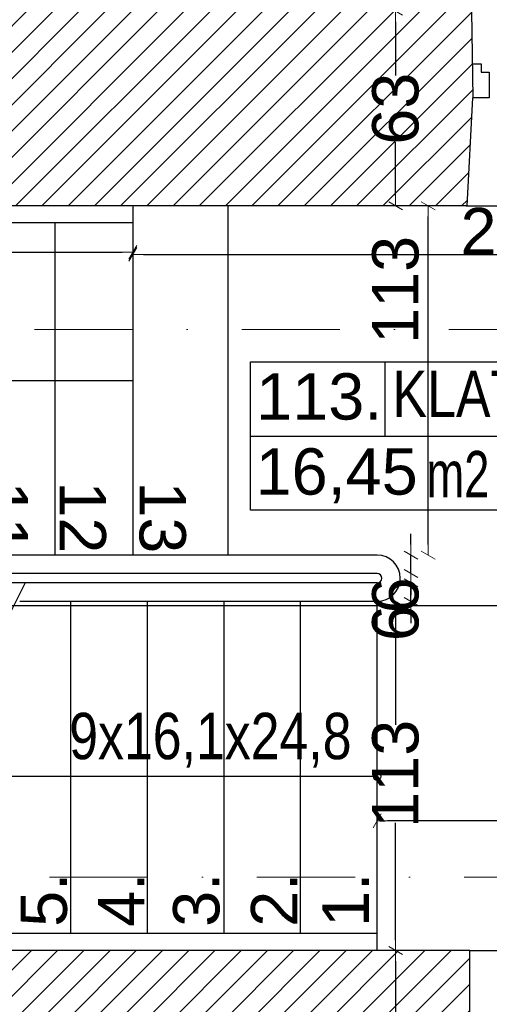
# Model space of a CAD drawing. Header units: millimetres. Extents: x 75999 to 132160, y -108895 to -89040.
# Tile 17 of 61: x 84788 to 86307, y -100667 to -97480. Entities that reach past the tile are written whole.
import ezdxf

# ---------------------------------------------------------------- set-up
doc = ezdxf.new("R2010")
doc.units = ezdxf.units.MM
doc.header["$MEASUREMENT"] = 0
doc.linetypes.add('Dot & Dashed', pattern=[670.277762, 317.5, -176.388889, 0, -176.388874])
for name, color, linetype in [('A-OPISY-2', 7, 'Continuous'), ('A-OPISY-3', 7, 'Continuous'), ('DIM MALY', 7, 'Continuous'), ('Drawing & Figure', 7, 'Continuous'), ('DRZWI', 7, 'Continuous'), ('podciagi', 7, 'Continuous'), ('SCHODY', 7, 'Continuous'), ('Structural - Bearing', 7, 'Continuous'), ('Structural - Grid', 7, 'Continuous'), ('Structural - Stair & Railing', 7, 'Continuous')]:
    doc.layers.add(name, color=color, linetype=linetype)
doc.styles.add('STYL_AUTOMATYCZNY_1', font='arial.ttf')
doc.styles.add('STYL_AUTOMATYCZNY_2', font='arial.ttf')
doc.styles.add('STYL_AUTOMATYCZNY_4', font='arial.ttf', dxfattribs={"width": 0.8})
doc.styles.add('STYL_AUTOMATYCZNY_5', font='arial.ttf', dxfattribs={"width": 0.7})
doc.dimstyles.new('STYL_AUTOMATYCZNY__3', dxfattribs={"dimtxt": 150, "dimasz": 34.231941, "dimexe": 0.18, "dimexo": 0.0625, "dimgap": 0, "dimtad": 1, "dimtih": 1, "dimtoh": 1, "dimdec": 0, "dimlfac": 0.1, "dimzin": 0, "dimdsep": 46, "dimtxsty": 'STYL_AUTOMATYCZNY_2', "dimblk": 'ARROWHEAD_2', "dimblk1": 'ARROWHEAD_2', "dimblk2": 'ARROWHEAD_2', "dimcen": 0.09, "dimse1": 1, "dimse2": 1, "dimclrd": 5, "dimclre": 5, "dimclrt": 1, "dimadec": 0, "dimazin": 0, "dimtfac": 1, "dimtdec": 4, "dimtmove": 0, "dimatfit": 3, "dimfxl": 0, "dimtolj": 1, "dimtzin": 0, "dimarcsym": 0})
doc.dimstyles.new('STYL_AUTOMATYCZNY__4', dxfattribs={"dimtxt": 150, "dimasz": 34.231941, "dimexe": 0.18, "dimexo": 0.0625, "dimgap": 0, "dimtad": 1, "dimdec": 0, "dimlfac": 0.1, "dimzin": 0, "dimdsep": 46, "dimtxsty": 'STYL_AUTOMATYCZNY_2', "dimblk": 'ARROWHEAD_2', "dimblk1": 'ARROWHEAD_2', "dimblk2": 'ARROWHEAD_2', "dimcen": 0.09, "dimse1": 1, "dimse2": 1, "dimclrd": 5, "dimclre": 5, "dimclrt": 1, "dimadec": 0, "dimazin": 0, "dimtfac": 1, "dimtdec": 4, "dimtmove": 0, "dimatfit": 3, "dimfxl": 0, "dimtolj": 1, "dimtzin": 0, "dimarcsym": 0})
doc.dimstyles.new('STYL_AUTOMATYCZNY__5', dxfattribs={"dimtxt": 150, "dimasz": 34.231941, "dimexe": 0.18, "dimexo": 0.0625, "dimgap": 0, "dimtad": 1, "dimdec": 0, "dimlfac": 0.1, "dimzin": 0, "dimdsep": 46, "dimtxsty": 'STYL_AUTOMATYCZNY_2', "dimblk": 'ARROWHEAD_2', "dimblk1": 'ARROWHEAD_2', "dimblk2": 'ARROWHEAD_2', "dimcen": 0.09, "dimse1": 1, "dimse2": 1, "dimclrd": 5, "dimclre": 5, "dimclrt": 1, "dimadec": 0, "dimazin": 0, "dimtfac": 1, "dimtdec": 4, "dimtmove": 2, "dimatfit": 3, "dimfxl": 0, "dimtolj": 1, "dimtzin": 0, "dimarcsym": 0})
pattern_1 = [(45, (0, 0), (-42.426407, 42.426407), [])]

# ---------------------------------------------------------------- blocks, each defined once
blk = doc.blocks.new('ARROWHEAD_2')
at = {"color": 0, "linetype": 'Continuous', "lineweight": 0}
for p, q in [((0, 0), (-1, 0)), ((-0.378, -0.655), (0.378, 0.655))]:
    blk.add_line(p, q, dxfattribs=at)
blk = doc.blocks.new('*D134')
at = {"layer": 'Defpoints', "color": 0}
for p in [(85944.2, -100073.2), (85944.2, -100178.2), (87624.2, -100178.2)]:
    blk.add_point(p, dxfattribs=at)
at = {"layer": 'DIM MALY', "color": 5, "lineweight": -2}
blk.add_line((87590, -100073.2), (85978.4, -100073.2), dxfattribs=at)
at = {"layer": 'DIM MALY', "color": 5, "lineweight": -2, "xscale": 34.23194115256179, "yscale": 34.23194115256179, "zscale": 34.23194115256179, "rotation": 180}
blk.add_blockref('ARROWHEAD_2', (85944.2, -100073.2), dxfattribs=at)
at = {"layer": 'DIM MALY', "color": 5, "lineweight": -2, "xscale": 34.23194115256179, "yscale": 34.23194115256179, "zscale": 34.23194115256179}
blk.add_blockref('ARROWHEAD_2', (87624.2, -100073.2), dxfattribs=at)
at = {"layer": 'DIM MALY', "color": 1, "insert": (86783.8, -99996.6), "char_height": 150, "attachment_point": 5, "style": 'STYL_AUTOMATYCZNY_2'}
blk.add_mtext('\\A1;168', dxfattribs=at)
blk = doc.blocks.new('*D161')
at = {"layer": 'Defpoints', "color": 0}
for p in [(86053.8, -99212.8), (86109.2, -99212.8), (85264.3, -99272.8)]:
    blk.add_point(p, dxfattribs=at)
at = {"layer": 'DIM MALY', "color": 5, "lineweight": -2}
for p, q in [((86053.8, -99178.6), (86053.8, -99144.3)), ((86053.8, -99272.8), (86053.8, -99212.8)), ((86053.8, -99307), (86053.8, -99343.1))]:
    blk.add_line(p, q, dxfattribs=at)
at = {"layer": 'DIM MALY', "color": 5, "lineweight": -2, "xscale": 34.23194115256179, "yscale": 34.23194115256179, "zscale": 34.23194115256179}
for p, rotation in [((86053.8, -99212.8), 270), ((86053.8, -99272.8), 90)]:
    blk.add_blockref('ARROWHEAD_2', p, dxfattribs=dict(at, rotation=rotation))
at = {"layer": 'DIM MALY', "color": 1, "insert": (86004.2, -99343.1), "char_height": 150, "attachment_point": 5, "rotation": 90, "style": 'STYL_AUTOMATYCZNY_2'}
blk.add_mtext('\\A1;6', dxfattribs=at)
blk = doc.blocks.new('*D162')
at = {"layer": 'Defpoints', "color": 0}
for p in [(86202.1, -99363), (86004.2, -100493), (86089.3, -100493)]:
    blk.add_point(p, dxfattribs=at)
at = {"layer": 'DIM MALY', "color": 5, "lineweight": -2}
for p, q in [((86004.2, -99397.2), (86004.2, -99762.1)), ((86004.2, -100458.8), (86004.2, -100079.4))]:
    blk.add_line(p, q, dxfattribs=at)
at = {"layer": 'DIM MALY', "color": 5, "lineweight": -2, "xscale": 34.23194115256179, "yscale": 34.23194115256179, "zscale": 34.23194115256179}
for p, rotation in [((86004.2, -99363), 90), ((86004.2, -100493), 270)]:
    blk.add_blockref('ARROWHEAD_2', p, dxfattribs=dict(at, rotation=rotation))
at = {"layer": 'DIM MALY', "color": 1, "insert": (86004.2, -99920.7), "char_height": 150, "attachment_point": 5, "rotation": 90, "style": 'STYL_AUTOMATYCZNY_2'}
blk.add_mtext('\\A1;113', dxfattribs=at)
blk = doc.blocks.new('*D173')
at = {"layer": 'Defpoints', "color": 0}
for p in [(86004.2, -100493), (86089.3, -100493), (86054.6, -101123)]:
    blk.add_point(p, dxfattribs=at)
at = {"layer": 'DIM MALY', "color": 5, "lineweight": -2}
for p, q in [((86004.2, -100527.2), (86004.2, -100700.4)), ((86004.2, -101088.8), (86004.2, -100916.1))]:
    blk.add_line(p, q, dxfattribs=at)
at = {"layer": 'DIM MALY', "color": 5, "lineweight": -2, "xscale": 34.23194115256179, "yscale": 34.23194115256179, "zscale": 34.23194115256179}
for p, rotation in [((86004.2, -100493), 90), ((86004.2, -101123), 270)]:
    blk.add_blockref('ARROWHEAD_2', p, dxfattribs=dict(at, rotation=rotation))
at = {"layer": 'DIM MALY', "color": 1, "insert": (86004.2, -100808.2), "char_height": 150, "attachment_point": 5, "rotation": 90, "style": 'STYL_AUTOMATYCZNY_2'}
blk.add_mtext('\\A1;63', dxfattribs=at)
blk = doc.blocks.new('*D174')
at = {"layer": 'Defpoints', "color": 0}
for p in [(86004.2, -99363), (86202.1, -99363), (86089.3, -100493)]:
    blk.add_point(p, dxfattribs=at)
at = {"layer": 'DIM MALY', "color": 5, "lineweight": -2}
for p, q in [((86004.2, -99397.2), (86004.2, -99762.1)), ((86004.2, -100458.8), (86004.2, -100079.4))]:
    blk.add_line(p, q, dxfattribs=at)
at = {"layer": 'DIM MALY', "color": 5, "lineweight": -2, "xscale": 34.23194115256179, "yscale": 34.23194115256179, "zscale": 34.23194115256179}
for p, rotation in [((86004.2, -99363), 90), ((86004.2, -100493), 270)]:
    blk.add_blockref('ARROWHEAD_2', p, dxfattribs=dict(at, rotation=rotation))
at = {"layer": 'DIM MALY', "color": 1, "insert": (86004.2, -99920.7), "char_height": 150, "attachment_point": 5, "rotation": 90, "style": 'STYL_AUTOMATYCZNY_2'}
blk.add_mtext('\\A1;113', dxfattribs=at)
blk = doc.blocks.new('*D190')
at = {"layer": 'Defpoints', "color": 0}
for p in [(87624.2, -98239.5), (85154.1, -98316.2), (87624.2, -98344.5)]:
    blk.add_point(p, dxfattribs=at)
at = {"layer": 'DIM MALY', "color": 5, "lineweight": -2}
blk.add_line((85188.4, -98239.5), (87590, -98239.5), dxfattribs=at)
at = {"layer": 'DIM MALY', "color": 5, "lineweight": -2, "xscale": 34.23194115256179, "yscale": 34.23194115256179, "zscale": 34.23194115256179, "rotation": 180}
blk.add_blockref('ARROWHEAD_2', (85154.1, -98239.5), dxfattribs=at)
at = {"layer": 'DIM MALY', "color": 5, "lineweight": -2, "xscale": 34.23194115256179, "yscale": 34.23194115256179, "zscale": 34.23194115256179}
blk.add_blockref('ARROWHEAD_2', (87624.2, -98239.5), dxfattribs=at)
at = {"layer": 'DIM MALY', "color": 1, "insert": (86388.8, -98164.2), "char_height": 150, "attachment_point": 5, "style": 'STYL_AUTOMATYCZNY_2'}
blk.add_mtext('\\A1;247', dxfattribs=at)
blk = doc.blocks.new('*D192')
at = {"layer": 'Defpoints', "color": 0}
for p in [(85154.1, -98054), (85154.1, -98232.8), (82124.1, -98337.8)]:
    blk.add_point(p, dxfattribs=at)
at = {"layer": 'DIM MALY', "color": 5, "lineweight": -2}
blk.add_line((82158.4, -98232.8), (85119.9, -98232.8), dxfattribs=at)
at = {"layer": 'DIM MALY', "color": 5, "lineweight": -2, "xscale": 34.23194115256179, "yscale": 34.23194115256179, "zscale": 34.23194115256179, "rotation": 180}
blk.add_blockref('ARROWHEAD_2', (82124.1, -98232.8), dxfattribs=at)
at = {"layer": 'DIM MALY', "color": 5, "lineweight": -2, "xscale": 34.23194115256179, "yscale": 34.23194115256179, "zscale": 34.23194115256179}
blk.add_blockref('ARROWHEAD_2', (85154.1, -98232.8), dxfattribs=at)
at = {"layer": 'DIM MALY', "color": 1, "insert": (83638.8, -98156.2), "char_height": 150, "attachment_point": 5, "style": 'STYL_AUTOMATYCZNY_2'}
blk.add_mtext('\\A1;303', dxfattribs=at)
blk = doc.blocks.new('*D193')
at = {"layer": 'Defpoints', "color": 0}
for p in [(85264.3, -99303), (86053.8, -99303), (86109.2, -99363)]:
    blk.add_point(p, dxfattribs=at)
at = {"layer": 'DIM MALY', "color": 5, "lineweight": -2}
for p, q in [((86053.8, -99268.8), (86053.8, -99234.5)), ((86053.8, -99363), (86053.8, -99303)), ((86053.8, -99397.2), (86053.8, -99433.3))]:
    blk.add_line(p, q, dxfattribs=at)
at = {"layer": 'DIM MALY', "color": 5, "lineweight": -2, "xscale": 34.23194115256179, "yscale": 34.23194115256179, "zscale": 34.23194115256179}
for p, rotation in [((86053.8, -99303), 270), ((86053.8, -99363), 90)]:
    blk.add_blockref('ARROWHEAD_2', p, dxfattribs=dict(at, rotation=rotation))
at = {"layer": 'DIM MALY', "color": 1, "insert": (86004.2, -99433.3), "char_height": 150, "attachment_point": 5, "rotation": 90, "style": 'STYL_AUTOMATYCZNY_2'}
blk.add_mtext('\\A1;6', dxfattribs=at)
blk = doc.blocks.new('*D304')
at = {"layer": 'Defpoints', "color": 0}
for p in [(87624.2, -98986.1), (80803.6, -99071.1), (87624.2, -99376.5)]:
    blk.add_point(p, dxfattribs=at)
at = {"layer": 'DIM MALY', "color": 5, "lineweight": -2}
blk.add_line((80837.8, -99376.5), (87590, -99376.5), dxfattribs=at)
at = {"layer": 'DIM MALY', "color": 5, "lineweight": -2, "xscale": 34.23194115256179, "yscale": 34.23194115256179, "zscale": 34.23194115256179, "rotation": 180}
blk.add_blockref('ARROWHEAD_2', (80803.6, -99376.5), dxfattribs=at)
at = {"layer": 'DIM MALY', "color": 5, "lineweight": -2, "xscale": 34.23194115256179, "yscale": 34.23194115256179, "zscale": 34.23194115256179}
blk.add_blockref('ARROWHEAD_2', (87624.2, -99376.5), dxfattribs=at)
at = {"layer": 'DIM MALY', "color": 1, "insert": (84213.5, -99299.9), "char_height": 150, "attachment_point": 5, "style": 'STYL_AUTOMATYCZNY_2'}
blk.add_mtext('\\A1;682', dxfattribs=at)
blk = doc.blocks.new('*D340')
at = {"layer": 'Defpoints', "color": 0}
for p in [(86109.2, -98082.8), (86109.2, -98082.8), (86109.2, -99212.8)]:
    blk.add_point(p, dxfattribs=at)
at = {"layer": 'DIM MALY', "color": 5, "lineweight": -2}
blk.add_line((86109.2, -99178.6), (86109.2, -98117), dxfattribs=at)
at = {"layer": 'DIM MALY', "color": 5, "lineweight": -2, "xscale": 34.23194115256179, "yscale": 34.23194115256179, "zscale": 34.23194115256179}
for p, rotation in [((86109.2, -98082.8), 90), ((86109.2, -99212.8), 270)]:
    blk.add_blockref('ARROWHEAD_2', p, dxfattribs=dict(at, rotation=rotation))
at = {"layer": 'DIM MALY', "color": 1, "insert": (86004.2, -98354.5), "char_height": 150, "attachment_point": 5, "rotation": 90, "style": 'STYL_AUTOMATYCZNY_2'}
blk.add_mtext('\\A1;113', dxfattribs=at)
blk = doc.blocks.new('*D341')
at = {"layer": 'Defpoints', "color": 0}
for p in [(86004.2, -97452.8), (86096.1, -97452.8), (86109.2, -98082.8)]:
    blk.add_point(p, dxfattribs=at)
at = {"layer": 'DIM MALY', "color": 5, "lineweight": -2}
for p, q in [((86004.2, -97487), (86004.2, -97660.2)), ((86004.2, -98048.6), (86004.2, -97875.9))]:
    blk.add_line(p, q, dxfattribs=at)
at = {"layer": 'DIM MALY', "color": 5, "lineweight": -2, "xscale": 34.23194115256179, "yscale": 34.23194115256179, "zscale": 34.23194115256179}
for p, rotation in [((86004.2, -97452.8), 90), ((86004.2, -98082.8), 270)]:
    blk.add_blockref('ARROWHEAD_2', p, dxfattribs=dict(at, rotation=rotation))
at = {"layer": 'DIM MALY', "color": 1, "insert": (86004.2, -97768.1), "char_height": 150, "attachment_point": 5, "rotation": 90, "style": 'STYL_AUTOMATYCZNY_2'}
blk.add_mtext('\\A1;63', dxfattribs=at)
blk = doc.blocks.new('*D454')
at = {"layer": 'Defpoints', "color": 0}
for p in [(86004.2, -97452.8), (86096.1, -97452.8), (86109.2, -98082.8)]:
    blk.add_point(p, dxfattribs=at)
at = {"layer": 'DIM MALY', "color": 5, "lineweight": -2}
for p, q in [((86004.2, -97487), (86004.2, -97660.2)), ((86004.2, -98048.6), (86004.2, -97875.9))]:
    blk.add_line(p, q, dxfattribs=at)
at = {"layer": 'DIM MALY', "color": 5, "lineweight": -2, "xscale": 34.23194115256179, "yscale": 34.23194115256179, "zscale": 34.23194115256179}
for p, rotation in [((86004.2, -97452.8), 90), ((86004.2, -98082.8), 270)]:
    blk.add_blockref('ARROWHEAD_2', p, dxfattribs=dict(at, rotation=rotation))
at = {"layer": 'DIM MALY', "color": 1, "insert": (86004.2, -97768.1), "char_height": 150, "attachment_point": 5, "rotation": 90, "style": 'STYL_AUTOMATYCZNY_2'}
blk.add_mtext('\\A1;63', dxfattribs=at)

msp = doc.modelspace()

# ---------------------------------------------------------------- hatches: boundary and pattern name
at = {"layer": 'Drawing & Figure'}
h = msp.add_hatch(dxfattribs=at)
h.set_pattern_fill('Common_Brick_0001', color=256, style=0, pattern_type=2)
h.set_pattern_definition(pattern_1)
h.paths.add_polyline_path([(80333.6, -98496.9), (80273.6, -98496.9), (80273.6, -98511.9), (80286.6, -98511.9), (80286.6, -98523.9, -0.371445), (80299.6, -98539.8), (80299.6, -98612.1, 0.436052), (80309.6, -98621.9), (80309.6, -98636.9), (80333.6, -98636.9), (80648.6, -98636.9), (80688.6, -98636.9), (80803.6, -98632.8), (80803.6, -98082.8), (81743.6, -98082.8), (81743.6, -97942.8), (81901.9, -97942.8), (82339.2, -97942.8), (82511, -97942.8), (82903.6, -97942.8), (82903.6, -98082.8), (86235.5, -98082.8), (86235.5, -98082.8), (86253.7, -97732.8), (86249.2, -97452.8), (84520.9, -97452.8), (80333.6, -97452.8)])
h = msp.add_hatch(dxfattribs=at)
h.set_pattern_fill('Common_Brick_0001', color=256, style=0, pattern_type=2)
h.set_pattern_definition(pattern_1)
h.paths.add_polyline_path([(80273.6, -100096.9), (80333.6, -100096.9), (80333.6, -101162.8), (82194.1, -101162.9), (82238.1, -101162.9), (82378.1, -101162.9), (82378.1, -101162.8), (86069.2, -101163), (86069.2, -101161.5), (86069.2, -101123), (86234.1, -101122.8), (86248, -100822.8), (86244.3, -100822.8), (86243.7, -100492.8), (80803.6, -100492.8), (80803.6, -99972.8), (80688.6, -99956.9), (80563.6, -99956.9), (80333.6, -99956.9), (80309.6, -99956.9), (80309.6, -99971.9, 0.436052), (80299.6, -99981.6), (80299.6, -100054, -0.371445), (80286.6, -100069.9), (80286.6, -100081.9), (80273.6, -100081.9)])

# ---------------------------------------------------------------- linework, layer by layer
at = {"layer": 'A-OPISY-3'}
for p, q in [((85969.5, -98587.5), (85969.5, -98827.5)), ((85534.9, -98827.5), (87654.1, -98827.5))]:
    msp.add_line(p, q, dxfattribs=at)
msp.add_lwpolyline([(85534.9, -99067.5), (85534.9, -98587.5), (87654.1, -98587.5), (87654.1, -99067.5)], close=True, dxfattribs=at)
at = {"layer": 'DRZWI'}
msp.add_lwpolyline([(86253.7, -97622.8), (86281, -97622.8), (86281, -97649.8), (86306.7, -97649.8), (86306.7, -97732.8), (86253.7, -97732.8)], dxfattribs=at)
at = {"layer": 'podciagi'}
for p, q in [((86232.2, -98082.8), (87151.2, -98080.2)), ((86243.7, -100492.8), (87095.9, -100492.7))]:
    msp.add_line(p, q, dxfattribs=at)
at = {"layer": 'SCHODY'}
msp.add_line((85461.6, -98082.8), (85461.6, -99212.8), dxfattribs=at)
msp.add_lwpolyline([(85931.4, -99929.1, 1), (85956.9, -99929.1, 1)], format="xyb", close=True, dxfattribs=at)
at = {"layer": 'Structural - Bearing'}
for p, q in [((86249.2, -97452.8), (86253.7, -97732.8)), ((86235.5, -98082.8), (86253.7, -97732.8)), ((86235.5, -98082.8), (82903.6, -98082.8)), ((86243.7, -100492.8), (80803.6, -100492.8)), ((86244.3, -100822.8), (86243.7, -100492.8))]:
    msp.add_line(p, q, dxfattribs=at)
at = {"layer": 'Structural - Grid', "linetype": 'Dot & Dashed', "lineweight": 15}
for p, q in [((120683.4, -98482.5), (78814.7, -98482.5)), ((118721.3, -100254.9), (80776.9, -100254.9))]:
    msp.add_line(p, q, dxfattribs=at)
at = {"layer": 'Structural - Stair & Railing'}
for p, q in [((85154.1, -98082.8), (85154.1, -99212.8)), ((85154.1, -98137.8), (82124.1, -98137.8)), ((84901.5, -98137.8), (84901.5, -99212.8)), ((85944.2, -99212.8), (82108.3, -99212.8)), ((85944.2, -99212.8), (82903.6, -99212.8)), ((85944.2, -99272.8), (82104.1, -99272.8)), ((85944.2, -99302.8), (82104.1, -99302.8)), ((84805.5, -99302.8), (84208, -100492.8)), ((85944.2, -99362.8), (84789, -99362.8)), ((84953.9, -100437.8), (84953.9, -99362.8)), ((85201.5, -100437.8), (85201.5, -99362.8)), ((85449, -100437.8), (85449, -99362.8)), ((85696.6, -100437.8), (85696.6, -99362.8)), ((85944.2, -100492.8), (85944.2, -99362.8)), ((85944.2, -100437.8), (84235.6, -100437.8))]:
    msp.add_line(p, q, dxfattribs=at)
for points in [[(82124.1, -98647.8), (84861.7, -98647.8), (85154.1, -98647.8)], [(85944.2, -99929.1), (84785, -99929.1), (84492.5, -99929.1)]]:
    msp.add_lwpolyline(points, dxfattribs=at)
for radius in [75, 15]:
    msp.add_arc((85944.2, -99287.8), radius, 270, 90, dxfattribs=at)

# ---------------------------------------------------------------- texts
at = {"layer": 'A-OPISY-2', "char_height": 150}
for s, insert, attachment_point, style in [('\\A1;{\\pql;\\fArial|b0|i0|c238|p0;\\W1.000000;113.}', (85553.2, -98776.5), 7, 'STYL_AUTOMATYCZNY_1'), ('\\A1;{\\pql;\\fArial|b0|i0|c238|p0;\\W0.800000;KLATKA SCHODOWA}', (85994.3, -98768.5), 7, 'STYL_AUTOMATYCZNY_4'), ('\\A1;{\\pqr;\\fArial|b0|i0|c238|p0;\\W0.700000;m2}', (86307.5, -98876), 3, 'STYL_AUTOMATYCZNY_5'), ('\\A1;{\\pql;\\fArial|b0|i0|c238|p0;\\W1.000000;16,45}', (85551.3, -99045.2), 7, 'STYL_AUTOMATYCZNY_1')]:
    msp.add_mtext(s, dxfattribs=dict(at, insert=insert, attachment_point=attachment_point, style=style))
at = {"layer": 'SCHODY', "char_height": 150, "attachment_point": 5, "style": 'STYL_AUTOMATYCZNY_1'}
for s, insert, rotation in [('\\A1;{\\pqc;\\fArial|b0|i0|c238|p0;\\W1.000000;11}', (84739.7, -99090.7), 270), ('\\A1;{\\pqc;\\fArial|b0|i0|c238|p0;\\W1.000000;12}', (84992.2, -99090.8), 270), ('\\A1;{\\pqc;\\fArial|b0|i0|c238|p0;\\W1.000000;13}', (85249.6, -99090.8), 270), ('\\A1;{\\pqc;\\fArial|b0|i0|c238|p0;\\W1.000000;5.}', (84867, -100328.6), 90), ('\\A1;{\\pqc;\\fArial|b0|i0|c238|p0;\\W1.000000;4.}', (85116.8, -100328.6), 90), ('\\A1;{\\pqc;\\fArial|b0|i0|c238|p0;\\W1.000000;3.}', (85360.2, -100328.6), 90), ('\\A1;{\\pqc;\\fArial|b0|i0|c238|p0;\\W1.000000;2.}', (85611.3, -100328.6), 90), ('\\A1;{\\pqc;\\fArial|b0|i0|c238|p0;\\W1.000000;1.}', (85842.5, -100328.6), 90)]:
    msp.add_mtext(s, dxfattribs=dict(at, insert=insert, rotation=rotation))
at = {"layer": 'SCHODY', "insert": (85404.9, -99812.4), "char_height": 150, "attachment_point": 5, "style": 'STYL_AUTOMATYCZNY_4'}
msp.add_mtext('\\A1;{\\pqc;\\fArial|b0|i0|c238|p0;\\W0.800000;9x16,1x24,8}', dxfattribs=at)

# ---------------------------------------------------------------- dimensions: what is measured, and where the dimension line sits
at = {"layer": 'DIM MALY'}
for base, p1, p2, angle, dimstyle, picture, middle in [((86004.2, -97452.8), (86109.2, -98082.8), (86096.1, -97452.8), 90, 'STYL_AUTOMATYCZNY__4', '*D341', (86004.2, -97768.1)), ((86004.2, -97452.8), (86109.2, -98082.8), (86096.1, -97452.8), 90, 'STYL_AUTOMATYCZNY__4', '*D454', (86004.2, -97768.1)), ((86109.2, -98082.8), (86109.2, -99212.8), (86109.2, -98082.8), 90, 'STYL_AUTOMATYCZNY__5', '*D340', (86004.2, -98354.5)), ((86053.8, -99212.8), (85264.3, -99272.8), (86109.2, -99212.8), 90, 'STYL_AUTOMATYCZNY__4', '*D161', (86004.2, -99343.1)), ((86053.8, -99303), (86109.2, -99363), (85264.3, -99303), 90, 'STYL_AUTOMATYCZNY__4', '*D193', (86004.2, -99433.3)), ((86004.2, -100493), (86202.1, -99363), (86089.3, -100493), 270, 'STYL_AUTOMATYCZNY__4', '*D162', (86004.2, -99920.7)), ((86004.2, -99363), (86089.3, -100493), (86202.1, -99363), 90, 'STYL_AUTOMATYCZNY__4', '*D174', (86004.2, -99920.7)), ((86004.2, -100493), (86054.6, -101123), (86089.3, -100493), 90, 'STYL_AUTOMATYCZNY__4', '*D173', (86004.2, -100808.2))]:
    dim = msp.add_linear_dim(base=base, p1=p1, p2=p2, angle=angle, dimstyle=dimstyle, dxfattribs=at)
    dim.commit()
    dim.dimension.update_dxf_attribs({"geometry": picture, "text_midpoint": middle, "dimtype": 160, "text_rotation": 90})
for base, p1, p2, picture, middle in [((85154.1, -98232.8), (82124.1, -98337.8), (85154.1, -98054), '*D192', (83638.8, -98232.8)), ((87624.2, -98239.5), (85154.1, -98316.2), (87624.2, -98344.5), '*D190', (86388.8, -98239.5)), ((87624.2, -99376.5), (80803.6, -99071.1), (87624.2, -98986.1), '*D304', (84213.5, -99376.5))]:
    dim = msp.add_linear_dim(base=base, p1=p1, p2=p2, dimstyle='STYL_AUTOMATYCZNY__3', dxfattribs=at)
    dim.commit()
    dim.dimension.update_dxf_attribs({"geometry": picture, "text_midpoint": middle, "dimtype": 160})
dim = msp.add_linear_dim(base=(85944.2, -100073.2), p1=(87624.2, -100178.2), p2=(85944.2, -100178.2), angle=180, dimstyle='STYL_AUTOMATYCZNY__3', dxfattribs=at)
dim.commit()
dim.dimension.update_dxf_attribs({"geometry": '*D134', "text_midpoint": (86783.8, -100073.2), "dimtype": 160})

doc.saveas('drawing.dxf')
